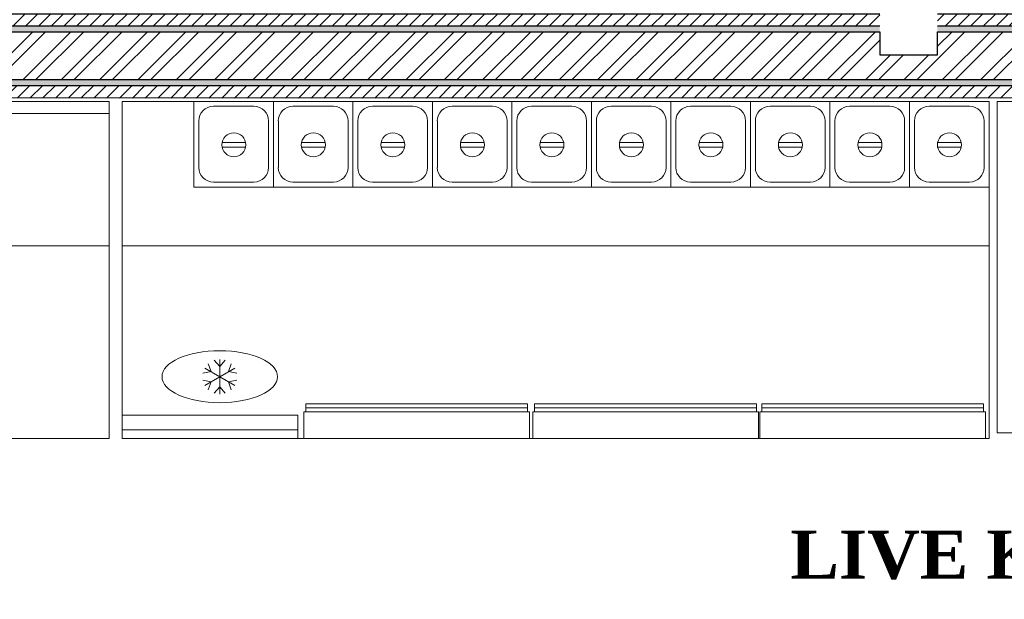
# Model space of a CAD drawing. Extents: x 3940905 to 4145695, y 925352 to 1109797.
# Tile 230 of 256: x 3979573 to 3981618, y 1096128 to 1097332. Entities that reach past the tile are written whole.
import ezdxf

# ---------------------------------------------------------------- set-up
doc = ezdxf.new("R2010")
doc.units = 0
doc.header["$LTSCALE"] = 750
doc.header["$MEASUREMENT"] = 0
doc.linetypes.add('DASHED', pattern=[0.75, 0.5, -0.25])
doc.layers.get('0').update_dxf_attribs({"linetype": 'CONTINUOUS', "lineweight": 0})
doc.layers.add('CIVIL WALLS', color=7, linetype='CONTINUOUS', lineweight=30)
doc.layers.add('CKD Equipments', color=252, linetype='CONTINUOUS', lineweight=0)
doc.layers.add('S-Hatch_8', color=7, linetype='CONTINUOUS')
doc.styles.add('CKD_Dimension Text', font='BOOKOS.TTF')

msp = doc.modelspace()

# ---------------------------------------------------------------- hatches: boundary and pattern name
at = {"layer": 'CIVIL WALLS', "true_color": 0x136734}
h = msp.add_hatch(dxfattribs=at)
h.set_pattern_fill('AR-CONC', color=116, scale=3)
h.set_pattern_definition([(50, (1520.703, 54286.193), (21.51780548, -1.88256405), [2.25, -24.75]), (355, (1520.703, 54286.193), (-4.16254001, 22.56576401), [1.8, -19.8]), (100.45144446, (1522.496, 54286.036), (17.3552654, 20.68319973), [1.91220576, -21.03426336]), (46.1842, (1520.703, 54292.193), (32.01723992, -4.96557842), [3.375, -37.125]), (96.6356355, (1523.37, 54291.78), (28.03985837, 29.22355802), [2.86831026, -31.5514128]), (351.184164, (1520.703, 54292.193), (28.03985835, 29.223558), [2.7, -29.70000003]), (21, (1523.703, 54290.693), (17.90721156, -12.07856672), [2.25, -24.75]), (326, (1523.703, 54290.693), (7.29945996, 21.75450135), [1.8, -19.8]), (71.45144474, (1525.195, 54289.687), (25.2066713, 9.67593458), [1.9122057, -21.03426336]), (37.5, (1520.703, 54286.193), (0.36479566, 9.986815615), [0, -19.56, 0, -20.1, 0, -19.875]), (7.5, (1520.703, 54286.193), (7.892086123, 11.832351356), [0, -11.46, 0, -19.11, 0, -7.575]), (327.5, (1514.013, 54286.193), (16.014673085, -0.676646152), [0, -7.5, 0, -23.4, 0, -31.05]), (317.5, (1511.013, 54286.193), (17.49558508, 3.00314947), [0, -9.75, 0, -15.54, 0, -22.05])])
h.paths.add_polyline_path([(3981958.2, 1097319.3), (3981958.2, 1097207), (3978819.6, 1097207), (3978819.6, 1096501), (3978719.6, 1096501), (3978719.6, 1097307), (3981359.2, 1097307), (3981359.2, 1097319.5)])
h.paths.add_polyline_path([(3981958.2, 1097307), (3981958.2, 1097194.5), (3978832.1, 1097194.5), (3978832.1, 1096488.5), (3978707.1, 1096488.5), (3978707.1, 1097319.5), (3981479.2, 1097319.5), (3981479.2, 1097307)])
h.paths.add_polyline_path([(3978819.6, 1095527), (3978719.6, 1095527), (3978719.6, 1094670.8), (3978819.6, 1094670.8)], flags=16)
h.paths.add_polyline_path([(3978832.1, 1095539.5), (3978707.1, 1095539.5), (3978707.1, 1094658.3), (3978832.1, 1094658.3)])
at = {"layer": 'S-Hatch_8'}
h = msp.add_hatch(dxfattribs=at)
h.set_pattern_fill('ANSI31', color=6, scale=150)
h.set_pattern_definition([(45, (1520.703, 54286.193), (-13.25825215, 13.25825215), [])])
h.paths.add_polyline_path([(3978832.1, 1095539.5), (3978707.1, 1095539.5), (3978707.1, 1094658.3), (3978832.1, 1094658.3)], flags=16)
h.paths.add_polyline_path([(3978857.1, 1095564.5), (3978682.1, 1095564.5), (3978682.1, 1094633.3), (3978857.1, 1094633.3)])
h.paths.add_polyline_path([(3981958.2, 1097319.5), (3981958.2, 1097194.5), (3978832.1, 1097194.5), (3978832.1, 1096488.5), (3978707.1, 1096488.5), (3978707.1, 1097319.5)], flags=16)
h.paths.add_polyline_path([(3985258, 1096589), (3986909.4, 1096589), (3986909.4, 1096464), (3985258, 1096464)], flags=17)
h.paths.add_polyline_path([(3985258, 1096614), (3986934.4, 1096614), (3986934.4, 1096439), (3985258, 1096439)])
h.paths.add_polyline_path([(3986784.4, 1095258.7), (3986784.4, 1095689), (3986909.4, 1095689), (3986909.4, 1095258.7), (3987934.4, 1095258.7), (3987934.4, 1095133.6), (3985558.2, 1095133.6), (3985558.2, 1095258.7)], flags=16)
h.paths.add_polyline_path([(3986759.4, 1095283.6), (3986759.4, 1095689), (3986934.4, 1095689), (3986934.4, 1095283.6), (3987959.4, 1095283.6), (3987959.4, 1095108.6), (3985558.2, 1095108.6), (3985558.2, 1095283.6)])
h.paths.add_polyline_path([(3990749, 1095744.1), (3990747.4, 1098019.7), (3990636.5, 1098019.4), (3990636.5, 1096994.4), (3989309.4, 1096994.4), (3989309.4, 1098078.4), (3989184.4, 1098078.4), (3989184.4, 1094831.4), (3989309.4, 1094831.4), (3989309.4, 1096869.4), (3990636.5, 1096869.4), (3990636.5, 1095868.9), (3990109.3, 1095868.9), (3990109.3, 1095743.9)], flags=17)
h.paths.add_polyline_path([(3990747.4, 1098044.4), (3990611.5, 1098044.4), (3990611.5, 1097019.4), (3989334.4, 1097019.4), (3989334.4, 1098103.4), (3989159.4, 1098103.4), (3989159.4, 1094806.4), (3989334.4, 1094806.4), (3989334.4, 1096844.4), (3990611.5, 1096844.4), (3990611.5, 1095893.9), (3990084.3, 1095893.9), (3990084.3, 1095718.9), (3990749, 1095719.4)])
h.paths.add_polyline_path([(3989309.4, 1099092.3), (3989676, 1099092.3), (3989676, 1099217.3), (3989185.8, 1099217.3), (3989185.8, 1098878.4), (3989309.4, 1098878.4)], flags=16)
h.paths.add_polyline_path([(3989334.4, 1099067.3), (3989676, 1099067.3), (3989676, 1099242.3), (3989159.3, 1099242.3), (3989159.4, 1098853.4), (3989334.4, 1098853.4)])
h.paths.add_polyline_path([(3987303.9, 1099092.3), (3987303.9, 1102053.4), (3987428.9, 1102053.4), (3987428.9, 1099217.3), (3988233.5, 1099217.3), (3988233.5, 1099092.3)], flags=16)
h.paths.add_polyline_path([(3987278.9, 1099067.3), (3987278.9, 1102078.4), (3987453.9, 1102078.4), (3987453.9, 1099242.3), (3988258.5, 1099242.3), (3988258.5, 1099067.3)])
h.paths.add_polyline_path([(3981479.2, 1097344.5), (3981479.2, 1097319.5), (3981359.2, 1097319.5), (3981359.2, 1097344.5), (3978682.1, 1097344.5), (3978682.1, 1096463.5), (3978857.1, 1096463.5), (3978857.1, 1097169.5), (3981958.2, 1097168.9), (3981958.2, 1097344.5)])
at = {"layer": 'S-Hatch_8', "true_color": 0x636466}
h = msp.add_hatch(dxfattribs=at)
h.set_pattern_fill('ANSI32', color=251, scale=150)
h.set_pattern_definition([(45, (1520.7, 54286.193), (-39.77475644, 39.77475644), []), (45, (1547.22, 54286.193), (-39.77475644, 39.77475644), [])])
h.paths.add_polyline_path([(3981958.2, 1097306.9), (3981958.2, 1097207), (3978819.6, 1097207), (3978819.6, 1096501), (3978719.6, 1096501), (3978719.6, 1097307), (3981359.2, 1097307), (3981359.2, 1097259), (3981479.2, 1097259), (3981479.2, 1097306.9)])

# ---------------------------------------------------------------- linework, layer by layer
at = {"layer": 'CIVIL WALLS', "color": 6}
msp.add_lwpolyline([(3981479.2, 1097344.5), (3981629.2, 1097344.5), (3981958.2, 1097344.5), (3981958.2, 1097168.9), (3978857.1, 1097169.5), (3978857.1, 1096463.5), (3978682.1, 1096463.5), (3978682.1, 1097344.5), (3981359.2, 1097344.5)], dxfattribs=at)
at = {"layer": 'CIVIL WALLS', "color": 116, "true_color": 0x136734}
msp.add_lwpolyline([(3981479.2, 1097319.5), (3981629.2, 1097319.5), (3981958.2, 1097319.5), (3981958.2, 1097194.5), (3978832.1, 1097194.5), (3978832.1, 1096488.5), (3978707.1, 1096488.5), (3978707.1, 1097319.5), (3981359.2, 1097319.5)], dxfattribs=at)
at = {"layer": 'CIVIL WALLS'}
msp.add_lwpolyline([(3981958.2, 1097306.9), (3981958.2, 1097207), (3978819.6, 1097207), (3978819.6, 1096501), (3978719.6, 1096501), (3978719.6, 1097307), (3981359.2, 1097307), (3981359.2, 1097259), (3981479.2, 1097259), (3981479.2, 1097306.9)], close=True, dxfattribs=at)
at = {"layer": 'CKD Equipments', "ltscale": 2}
msp.add_line((3979758.9, 1097162.2), (3978987, 1097162.2), dxfattribs=at)
at = {"layer": 'CKD Equipments', "lineweight": 5}
for p, q in [((3979758.9, 1096462.1, 174.6), (3979758.9, 1097162.2, 174.6)), ((3978987, 1097137.2), (3979758.9, 1097137.2)), ((3979758.9, 1096462.2), (3978987, 1096462.2))]:
    msp.add_line(p, q, dxfattribs=at)
at = {"layer": 'CKD Equipments'}
for p, q in [((3979786.2, 1096462.2), (3979786.2, 1097162.2)), ((3979786.2, 1097162.2), (3981586.2, 1097162.2)), ((3981586.2, 1097162.2), (3981586.2, 1096462.2)), ((3979759.2, 1096862.2, -4.3), (3978987.2, 1096862.2, -127)), ((3981586.2, 1096862.2, 286.1), (3979786.2, 1096862.2)), ((3981586.2, 1096462.2), (3979786.2, 1096462.2))]:
    msp.add_line(p, q, dxfattribs=at)
at = {"layer": 'CKD Equipments', "color": 4}
for p, q in [((3979935.2, 1096984.4), (3979935.2, 1097162.2)), ((3979935.2, 1097162.2), (3980100.3, 1097162.2)), ((3980100.3, 1096984.4), (3980100.3, 1097162.2)), ((3980100.3, 1097162.2), (3980265.4, 1097162.2)), ((3980100.3, 1096984.4), (3980100.3, 1097162.2)), ((3980100.3, 1097162.2), (3980100.3, 1096984.4)), ((3980265.4, 1096984.4), (3980265.4, 1097162.2)), ((3980265.4, 1097162.2), (3980430.5, 1097162.2)), ((3980265.4, 1096984.4), (3980265.4, 1097162.2)), ((3980265.4, 1096984.4), (3980265.4, 1097162.2)), ((3980265.4, 1097162.2), (3980265.4, 1096984.4)), ((3980430.5, 1096984.4), (3980430.5, 1097162.2)), ((3980430.5, 1097162.2), (3980595.6, 1097162.2)), ((3980430.5, 1096984.4), (3980430.5, 1097162.2)), ((3980430.5, 1097162.2), (3980430.5, 1096984.4)), ((3980507.7, 1097162.2), (3980672.8, 1097162.2)), ((3980595.6, 1096984.4), (3980595.6, 1097162.2)), ((3980595.6, 1097162.2), (3980760.7, 1097162.2)), ((3980595.6, 1096984.4), (3980595.6, 1097162.2)), ((3980595.6, 1097162.2), (3980595.6, 1096984.4)), ((3980672.8, 1097162.2), (3980837.9, 1097162.2)), ((3980760.7, 1096984.4), (3980760.7, 1097162.2)), ((3980760.7, 1096984.4), (3980760.7, 1097162.2)), ((3980760.7, 1097162.2), (3980760.7, 1096984.4)), ((3980837.9, 1097162.2), (3981003, 1097162.2)), ((3980925.8, 1096984.4), (3980925.8, 1097162.2)), ((3980925.8, 1096984.4), (3980925.8, 1097162.2)), ((3980925.8, 1097162.2), (3980925.8, 1096984.4)), ((3981003, 1097162.2), (3981168.1, 1097162.2)), ((3981090.9, 1096984.4), (3981090.9, 1097162.2)), ((3981090.9, 1096984.4), (3981090.9, 1097162.2)), ((3981090.9, 1097162.2), (3981090.9, 1096984.4)), ((3981168.1, 1097162.2), (3981333.2, 1097162.2)), ((3981256, 1096984.4), (3981256, 1097162.2)), ((3981256, 1096984.4), (3981256, 1097162.2)), ((3981256, 1097162.2), (3981256, 1096984.4)), ((3981421.1, 1096984.4), (3981421.1, 1097162.2)), ((3981421.1, 1096984.4), (3981421.1, 1097162.2)), ((3981421.1, 1097162.2), (3981421.1, 1096984.4)), ((3981586.2, 1096984.4), (3981586.2, 1097162.2)), ((3981586.2, 1097162.2), (3981586.2, 1096984.4)), ((3979975.8, 1097152.1), (3980059.7, 1097152.1)), ((3980140.9, 1097152.1), (3980224.8, 1097152.1)), ((3980306, 1097152.1), (3980389.9, 1097152.1)), ((3980471.1, 1097152.1), (3980555, 1097152.1)), ((3980636.2, 1097152.1), (3980720.1, 1097152.1)), ((3980801.3, 1097152.1), (3980885.2, 1097152.1)), ((3980966.4, 1097152.1), (3981050.3, 1097152.1)), ((3981131.5, 1097152.1), (3981215.4, 1097152.1)), ((3981296.6, 1097152.1), (3981380.5, 1097152.1)), ((3981461.7, 1097152.1), (3981545.6, 1097152.1)), ((3979945.4, 1097025.1), (3979945.4, 1097121.6)), ((3980090.1, 1097121.6), (3980090.1, 1097025.1)), ((3980110.5, 1097025.1), (3980110.5, 1097121.6)), ((3980255.2, 1097121.6), (3980255.2, 1097025.1)), ((3980275.6, 1097025.1), (3980275.6, 1097121.6)), ((3980275.6, 1097025.1), (3980275.6, 1097121.6)), ((3980420.3, 1097121.6), (3980420.3, 1097025.1)), ((3980440.7, 1097025.1), (3980440.7, 1097121.6)), ((3980585.4, 1097121.6), (3980585.4, 1097025.1)), ((3980605.8, 1097025.1), (3980605.8, 1097121.6)), ((3980750.5, 1097121.6), (3980750.5, 1097025.1)), ((3980770.9, 1097025.1), (3980770.9, 1097121.6)), ((3980915.6, 1097121.6), (3980915.6, 1097025.1)), ((3980936, 1097025.1), (3980936, 1097121.6)), ((3981080.7, 1097121.6), (3981080.7, 1097025.1)), ((3981101.1, 1097025.1), (3981101.1, 1097121.6)), ((3981245.8, 1097121.6), (3981245.8, 1097025.1)), ((3981266.2, 1097025.1), (3981266.2, 1097121.6)), ((3981410.9, 1097121.6), (3981410.9, 1097025.1)), ((3981431.3, 1097025.1), (3981431.3, 1097121.6)), ((3981576, 1097121.6), (3981576, 1097025.1)), ((3980042.6, 1097077.1), (3979993.6, 1097077.1)), ((3980207.7, 1097077.1), (3980158.7, 1097077.1)), ((3980372.8, 1097077.1), (3980323.8, 1097077.1)), ((3980537.9, 1097077.1), (3980488.9, 1097077.1)), ((3980703, 1097077.1), (3980654, 1097077.1)), ((3980868.1, 1097077.1), (3980819.1, 1097077.1)), ((3981033.2, 1097077.1), (3980984.2, 1097077.1)), ((3981198.3, 1097077.1), (3981149.3, 1097077.1)), ((3981363.4, 1097077.1), (3981314.4, 1097077.1)), ((3981528.5, 1097077.1), (3981479.5, 1097077.1)), ((3979993.6, 1097067.1), (3980042.6, 1097067.1)), ((3980158.7, 1097067.1), (3980207.7, 1097067.1)), ((3980323.8, 1097067.1), (3980372.8, 1097067.1)), ((3980488.9, 1097067.1), (3980537.9, 1097067.1)), ((3980654, 1097067.1), (3980703, 1097067.1)), ((3980819.1, 1097067.1), (3980868.1, 1097067.1)), ((3980984.2, 1097067.1), (3981033.2, 1097067.1)), ((3981149.3, 1097067.1), (3981198.3, 1097067.1)), ((3981314.4, 1097067.1), (3981363.4, 1097067.1)), ((3981479.5, 1097067.1), (3981528.5, 1097067.1)), ((3980059.7, 1096994.6), (3979975.8, 1096994.6)), ((3980224.8, 1096994.6), (3980140.9, 1096994.6)), ((3980389.9, 1096994.6), (3980306, 1096994.6)), ((3980555, 1096994.6), (3980471.1, 1096994.6)), ((3980720.1, 1096994.6), (3980636.2, 1096994.6)), ((3980885.2, 1096994.6), (3980801.3, 1096994.6)), ((3981050.3, 1096994.6), (3980966.4, 1096994.6)), ((3981215.4, 1096994.6), (3981131.5, 1096994.6)), ((3981380.5, 1096994.6), (3981296.6, 1096994.6)), ((3981545.6, 1096994.6), (3981461.7, 1096994.6)), ((3980100.3, 1096984.4), (3979935.2, 1096984.4)), ((3980265.4, 1096984.4), (3980100.3, 1096984.4)), ((3980430.5, 1096984.4), (3980265.4, 1096984.4)), ((3980595.6, 1096984.4), (3980430.5, 1096984.4)), ((3980760.7, 1096984.4), (3980595.6, 1096984.4)), ((3980925.8, 1096984.4), (3980760.7, 1096984.4)), ((3981090.9, 1096984.4), (3980925.8, 1096984.4)), ((3981256, 1096984.4), (3981090.9, 1096984.4)), ((3981421.1, 1096984.4), (3981256, 1096984.4)), ((3981586.2, 1096984.4), (3981421.1, 1096984.4))]:
    msp.add_line(p, q, dxfattribs=at)
at = {"layer": 'CKD Equipments', "linetype": 'DASHED', "ltscale": 25}
for p, q in [((3982482.3, 1097162.2), (3981602.9, 1097162.2)), ((3981602.9, 1097162.2), (3981602.9, 1096473.7)), ((3980167.5, 1096533.7), (3980628, 1096533.7)), ((3980167.5, 1096533.7), (3980167.5, 1096517.2)), ((3980167.5, 1096525.5), (3980628, 1096525.5)), ((3980628, 1096533.7), (3980628, 1096517.2)), ((3980642.6, 1096533.7), (3980642.6, 1096517.2)), ((3980642.6, 1096533.7), (3981103.1, 1096533.7)), ((3980642.6, 1096525.5), (3981103.1, 1096525.5)), ((3981103.1, 1096533.7), (3981103.1, 1096517.2)), ((3981114.3, 1096533.7), (3981114.3, 1096517.2)), ((3981114.3, 1096533.7), (3981574.8, 1096533.7)), ((3981114.3, 1096525.5), (3981574.8, 1096525.5)), ((3981574.8, 1096533.7), (3981574.8, 1096517.2)), ((3980163.5, 1096517.2), (3980632.1, 1096517.2)), ((3980163.5, 1096462.2), (3980163.5, 1096517.2)), ((3980632.1, 1096517.2), (3980632.1, 1096462.2)), ((3980638.6, 1096517.2), (3981107.2, 1096517.2)), ((3980638.6, 1096462.2), (3980638.6, 1096517.2)), ((3981107.2, 1096517.2), (3981107.2, 1096462.2)), ((3981110.3, 1096517.2), (3981578.9, 1096517.2)), ((3981110.3, 1096462.2), (3981110.3, 1096517.2)), ((3981578.9, 1096517.2), (3981578.9, 1096462.2)), ((3980632.1, 1096462.2), (3980163.5, 1096462.2)), ((3981107.2, 1096462.2), (3980638.6, 1096462.2)), ((3981578.9, 1096462.2), (3981110.3, 1096462.2)), ((3981602.9, 1096473.7), (3982482.3, 1096473.7))]:
    msp.add_line(p, q, dxfattribs=at)
at = {"layer": 'CKD Equipments', "color": 1, "ltscale": 700}
for p, q in [((3979988.9, 1096611.4, -660), (3979977.4, 1096624.6, -660)), ((3979988.9, 1096554.4, -660), (3979988.9, 1096626.4, -660)), ((3979988.9, 1096611.4, -660), (3980000.4, 1096624.6, -660)), ((3980020.1, 1096572.4, -660), (3979957.7, 1096608.4, -660)), ((3980020.1, 1096608.4, -660), (3979957.7, 1096572.4, -660)), ((3979970.7, 1096600.9, -660), (3979965.1, 1096617.4, -660)), ((3980007.1, 1096600.9, -660), (3980012.7, 1096617.4, -660)), ((3979970.7, 1096600.9, -660), (3979953.6, 1096597.6, -660)), ((3979970.7, 1096579.9, -660), (3979953.6, 1096583.3, -660)), ((3980007.1, 1096600.9, -660), (3980024.2, 1096597.6, -660)), ((3980007.1, 1096579.9, -660), (3980024.2, 1096583.3, -660)), ((3979970.7, 1096579.9, -660), (3979965.1, 1096563.4, -660)), ((3979988.9, 1096569.4, -660), (3979977.4, 1096556.3, -660)), ((3979988.9, 1096569.4, -660), (3980000.4, 1096556.3, -660)), ((3980007.1, 1096579.9, -660), (3980012.7, 1096563.4, -660))]:
    msp.add_line(p, q, dxfattribs=at)
at = {"layer": 'CKD Equipments', "color": 4}
for centre in [(3980018.1, 1097072.1), (3980183.2, 1097072.1), (3980348.3, 1097072.1), (3980513.4, 1097072.1), (3980678.5, 1097072.1), (3980843.6, 1097072.1), (3981008.7, 1097072.1), (3981173.8, 1097072.1), (3981338.9, 1097072.1), (3981504, 1097072.1)]:
    msp.add_circle(centre, 25, dxfattribs=at)
for centre, start, end in [((3979975.8, 1097121.6), 90, 180), ((3980059.7, 1097121.6), 0, 90), ((3980140.9, 1097121.6), 90, 180), ((3980224.8, 1097121.6), 0, 90), ((3980306, 1097121.6), 90, 180), ((3980389.9, 1097121.6), 0, 90), ((3980471.1, 1097121.6), 90, 180), ((3980555, 1097121.6), 0, 90), ((3980636.2, 1097121.6), 90, 180), ((3980720.1, 1097121.6), 0, 90), ((3980801.3, 1097121.6), 90, 180), ((3980885.2, 1097121.6), 0, 90), ((3980966.4, 1097121.6), 90, 180), ((3981050.3, 1097121.6), 0, 90), ((3981131.5, 1097121.6), 90, 180), ((3981215.4, 1097121.6), 0, 90), ((3981296.6, 1097121.6), 90, 180), ((3981380.5, 1097121.6), 0, 90), ((3981461.7, 1097121.6), 90, 180), ((3981545.6, 1097121.6), 0, 90), ((3979975.8, 1097025.1), 180, 270), ((3980059.7, 1097025.1), 270, 0), ((3980140.9, 1097025.1), 180, 270), ((3980224.8, 1097025.1), 270, 0), ((3980306, 1097025.1), 180, 270), ((3980389.9, 1097025.1), 270, 0), ((3980471.1, 1097025.1), 180, 270), ((3980555, 1097025.1), 270, 0), ((3980636.2, 1097025.1), 180, 270), ((3980720.1, 1097025.1), 270, 0), ((3980801.3, 1097025.1), 180, 270), ((3980885.2, 1097025.1), 270, 0), ((3980966.4, 1097025.1), 180, 270), ((3981050.3, 1097025.1), 270, 0), ((3981131.5, 1097025.1), 180, 270), ((3981215.4, 1097025.1), 270, 0), ((3981296.6, 1097025.1), 180, 270), ((3981380.5, 1097025.1), 270, 0), ((3981461.7, 1097025.1), 180, 270), ((3981545.6, 1097025.1), 270, 0)]:
    msp.add_arc(centre, 30.5, start, end, dxfattribs=at)
at = {"layer": 'CKD Equipments', "color": 1, "ltscale": 700, "extrusion": (0, 0, -1)}
msp.add_ellipse((3979988.9, 1096590.4, -660), major_axis=(120, 0), ratio=0.45, dxfattribs=at)
at = {"layer": 'CKD Equipments'}
for points in [[(3979786.2, 1096510.2, -10633.3), (3979786.2, 1096510.2, -10099.3), (3980151, 1096510.2, -10099.3), (3980151, 1096510.2, -10633.3)], [(3979786.2, 1096510.2, -10099.3), (3979786.2, 1096462.2, -10099.3), (3980151, 1096462.2, -10099.3), (3980151, 1096510.2, -10099.3)], [(3979786.2, 1096462.2, -10633.3), (3979786.2, 1096510.2, -10633.3), (3980151, 1096510.2, -10633.3), (3980151, 1096462.2, -10633.3)], [(3979786.2, 1096480.2, -10219.3), (3980151, 1096480.2, -10219.3), (3980151, 1096462.2, -10219.3), (3979786.2, 1096462.2, -10219.3)], [(3979786.2, 1096480.2, -10219.3), (3979786.2, 1096480.2, -10117.3), (3980151, 1096480.2, -10117.3), (3980151, 1096480.2, -10219.3)], [(3979786.2, 1096462.2, -10117.3), (3979786.2, 1096480.2, -10117.3), (3980151, 1096480.2, -10117.3), (3980151, 1096462.2, -10117.3)], [(3979786.2, 1096462.2, -10219.3), (3979786.2, 1096462.2, -10633.3), (3980151, 1096462.2, -10633.3), (3980151, 1096462.2, -10219.3)], [(3979786.2, 1096462.2, -10117.3), (3980151, 1096462.2, -10117.3), (3980151, 1096462.2, -10099.3), (3979786.2, 1096462.2, -10099.3)]]:
    msp.add_3dface(points, dxfattribs=at)
for points, invisible_edges in [([(3979786.2, 1096480.2, -10219.3), (3979786.2, 1096510.2, -10633.3), (3979786.2, 1096510.2, -10099.3), (3979786.2, 1096480.2, -10117.3)], 5), ([(3979786.2, 1096510.2, -10633.3), (3979786.2, 1096462.2, -10633.3), (3979786.2, 1096462.2, -10219.3), (3979786.2, 1096480.2, -10219.3)], 8), ([(3979786.2, 1096462.2, -10099.3), (3979786.2, 1096462.2, -10117.3), (3979786.2, 1096480.2, -10117.3), (3979786.2, 1096510.2, -10099.3)], 4), ([(3980151, 1096480.2, -10219.3), (3980151, 1096510.2, -10633.3), (3980151, 1096510.2, -10099.3), (3980151, 1096480.2, -10117.3)], 5), ([(3980151, 1096510.2, -10633.3), (3980151, 1096462.2, -10633.3), (3980151, 1096462.2, -10219.3), (3980151, 1096480.2, -10219.3)], 8), ([(3980151, 1096462.2, -10099.3), (3980151, 1096462.2, -10117.3), (3980151, 1096480.2, -10117.3), (3980151, 1096510.2, -10099.3)], 4)]:
    msp.add_3dface(points, dxfattribs=dict(at, invisible_edges=invisible_edges))

# ---------------------------------------------------------------- texts
at = {"color": 30, "insert": (3981734.1, 1096270.8), "char_height": 100, "width": 1543.471, "attachment_point": 2, "line_spacing_factor": 1.022253, "style": 'CKD_Dimension Text'}
msp.add_mtext('{\\fBookman Old Style|b1|i0|c0|p18;LIVE KITCHEN  }', dxfattribs=at)

doc.saveas('drawing.dxf')
